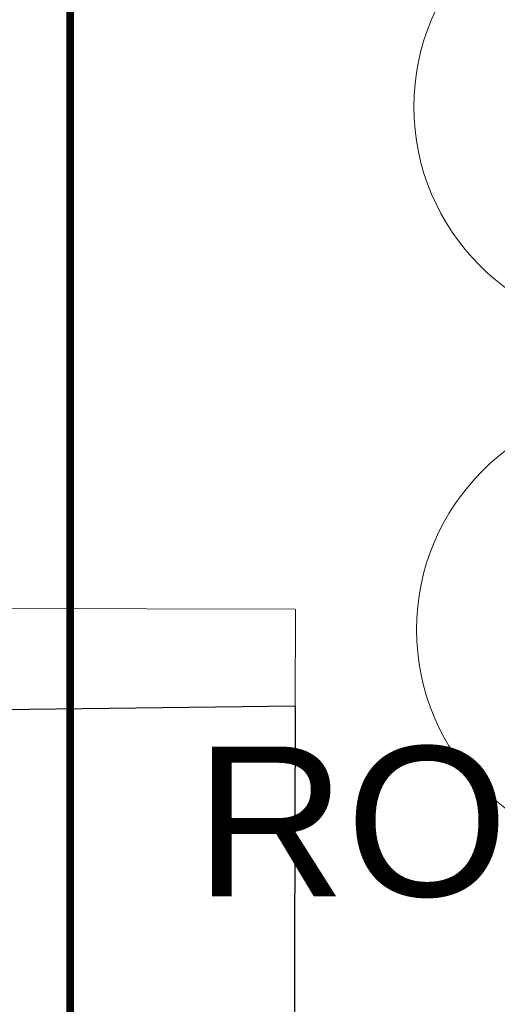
# Model space of a CAD drawing. Header units: millimetres. Extents: x 747415 to 1601423, y -236173 to 551995.
# Tile 184 of 256: x 1076036 to 1082421, y 4197 to 17348. Entities that reach past the tile are written whole.
import ezdxf
from ezdxf.lldxf.tags import DXFTag

# ---------------------------------------------------------------- set-up
doc = ezdxf.new("R2010")
doc.units = ezdxf.units.MM
doc.header["$LTSCALE"] = 100
doc.header["$MEASUREMENT"] = 0
doc.layers.get('DEFPOINTS').update_dxf_attribs({"color": 6, "linetype": 'CONTINUOUS', "lineweight": 0})
for name, color, linetype, lineweight in [('T--L9042_BOMEN', 84, 'CONTINUOUS', 0), ('T--L9053_Waterleidingen', 170, 'TAP_WATER', 0), ('T--L9072_BEWEGWIJZERING_Route_Dex_gebouw_vm', 240, 'CONTINUOUS', 0)]:
    doc.layers.add(name, color=color, linetype=linetype, lineweight=lineweight)
doc.layers.add('T--L9064_Glasvezel', color=54, linetype='CONTINUOUS')
doc.styles.get("Standard").update_dxf_attribs({"font": 'arial.ttf'})
doc.styles.add('vddonk Arial', font='arial.ttf')
tags = doc.linetypes.add('TAP_WATER', pattern='A,12.7,-5.08,["Water",Standard,S=2.54,R=0,X=-3.81,Y=-1.27],-7.62', length=25.4).pattern_tags.tags
tags[6] = DXFTag(74, 10)
doc.dimstyles.new('Gebr vd Donk', dxfattribs={"dimtxt": 1.5, "dimasz": 1.5, "dimexe": 0, "dimexo": 0, "dimgap": 0.3, "dimtad": 1, "dimdec": 1, "dimzin": 0, "dimdsep": 46, "dimtxsty": 'vddonk Arial', "dimcen": 0.1, "dimclrd": 6, "dimclre": 6, "dimclrt": 6, "dimadec": 0, "dimazin": 0, "dimtfac": 1, "dimtdec": 1, "dimtmove": 0, "dimatfit": 0, "dimfxl": 1, "dimtolj": 1, "dimtzin": 0, "dimlwd": 18, "dimlwe": 18, "dimarcsym": 0})

# ---------------------------------------------------------------- blocks, each defined once
blk = doc.blocks.new('*D155')
at = {"layer": 'DEFPOINTS', "color": 0, "linetype": 'Continuous', "transparency": 16777216}
for p in [(1073373.837480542, 9489.290262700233), (1079720.959628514, 9472.501526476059), (1079720.959628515, 9472.501526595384)]:
    blk.add_point(p, dxfattribs=at)
at = {"layer": 'T--L9064_Glasvezel', "color": 6, "linetype": 'Continuous', "lineweight": 18, "transparency": 16777216}
for p, q in [((1073373.837480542, 9489.290262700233), (1073373.837480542, 9489.290262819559)), ((1073375.337475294, 9489.286295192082), (1079719.459633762, 9472.505494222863)), ((1079720.959628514, 9472.501526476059), (1079720.959628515, 9472.501526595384))]:
    blk.add_line(p, q, dxfattribs=at)
at = {"layer": 'T--L9064_Glasvezel', "color": 6, "linetype": 'Continuous', "transparency": 16777216}
for points in [[(1073375.338136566, 9489.53629431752), (1073375.336814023, 9489.036296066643), (1073373.837480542, 9489.290262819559)], [(1079719.460295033, 9472.755493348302), (1079719.458972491, 9472.255495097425), (1079720.959628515, 9472.501526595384)]]:
    blk.add_solid(points, dxfattribs=at)
at = {"layer": 'T--L9064_Glasvezel', "color": 6, "linetype": 'Continuous', "transparency": 16777216, "insert": (1076547.395733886, 9479.829527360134), "char_height": 1.5, "attachment_point": 5, "rotation": 359.8484476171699, "style": 'vddonk Arial'}
blk.add_mtext('\\A1;6347.1', dxfattribs=at)
blk = doc.blocks.new('*D156')
at = {"layer": 'DEFPOINTS', "color": 0, "linetype": 'Continuous', "transparency": 16777216}
for p in [(1079720.959628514, 9472.501526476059), (1079720.959628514, 9472.501526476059), (1079717.551282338, 8183.94774693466)]:
    blk.add_point(p, dxfattribs=at)
at = {"layer": 'T--L9064_Glasvezel', "color": 6, "linetype": 'Continuous', "lineweight": 18, "transparency": 16777216}
for p, q in [((1079717.555249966, 8185.447741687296), (1079720.955660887, 9471.001531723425)), ((1079720.959628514, 9472.501526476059), (1079720.959628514, 9472.501526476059))]:
    blk.add_line(p, q, dxfattribs=at)
at = {"layer": 'T--L9064_Glasvezel', "color": 6, "linetype": 'Continuous', "transparency": 16777216}
for points in [[(1079720.705661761, 9471.00219299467), (1079721.205660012, 9471.000870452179), (1079720.959628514, 9472.501526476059)], [(1079717.30525084, 8185.448402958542), (1079717.805249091, 8185.44708041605), (1079717.551282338, 8183.94774693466)]]:
    blk.add_solid(points, dxfattribs=at)
at = {"layer": 'T--L9064_Glasvezel', "color": 6, "linetype": 'Continuous', "transparency": 16777216, "insert": (1079718.189599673, 8828.227455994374), "char_height": 1.5, "attachment_point": 5, "rotation": 89.84844761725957, "style": 'vddonk Arial'}
blk.add_mtext('\\A1;1288.6', dxfattribs=at)
blk = doc.blocks.new('boom nieuw')
at = {"layer": 'T--L9042_BOMEN'}
for centre, radius in [((-2.842170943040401e-14, 8.575259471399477e-07), 0.4287631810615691), ((0, 0), 0.025)]:
    blk.add_circle(centre, radius, dxfattribs=at)

msp = doc.modelspace()

# ---------------------------------------------------------------- linework, layer by layer
at = {"layer": 'T--L9053_Waterleidingen', "lineweight": 0, "ltscale": 2, "const_width": 100}
msp.add_lwpolyline([(1076710.09838999, 33410.83185926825), (1076710.09838999, -9568.227312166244)], dxfattribs=at)
at = {"layer": 'T--L9064_Glasvezel'}
msp.add_polyline3d([(1061124.504787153, 9444.188306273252, 0), (1060891.827526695, 7947.267174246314, 0), (1079717.551282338, 8183.94774693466, 0), (1079673.366998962, -8520.290176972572, 0), (1079525.039699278, -12881.80720792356, 0), (1079401.755106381, -19038.72828970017, 0), (1082083.016959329, -19276.08456424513, 0)], dxfattribs=at)

# ---------------------------------------------------------------- block references
at = {"layer": 'T--L9042_BOMEN', "xscale": 6982.635217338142, "yscale": 6982.635217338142, "zscale": 6982.635217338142, "rotation": 226.390364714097}
for p in [(1084299.82577477, 16184.11391536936), (1084334.827789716, 9201.673976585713)]:
    msp.add_blockref('boom nieuw', p, dxfattribs=at)

# ---------------------------------------------------------------- texts
at = {"layer": 'T--L9064_Glasvezel', "linetype": 'Continuous', "insert": (1064757.91840804, 16935.44191872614), "char_height": 1499.999999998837, "attachment_point": 9, "rotation": 228.70932357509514, "style": 'vddonk Arial'}
msp.add_mtext('Entry point: 3007-(KNNGWLLM1CLLG)-IC', dxfattribs=at)
at = {"layer": 'T--L9072_BEWEGWIJZERING_Route_Dex_gebouw_vm'}
msp.add_text('ROUTE', height=2000, dxfattribs=at).set_placement((1078378, 5639.9033137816))

# ---------------------------------------------------------------- dimensions: what is measured, and where the dimension line sits
at = {"layer": 'T--L9064_Glasvezel', "linetype": 'Continuous'}
dim = msp.add_aligned_dim(p1=(1073373.837480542, 9489.290262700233), p2=(1079720.959628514, 9472.501526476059), distance=1.1932775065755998e-07, dimstyle='Gebr vd Donk', override={"dimtad": 4}, dxfattribs=at)
dim.commit()
dim.dimension.update_dxf_attribs({"geometry": '*D155', "text_midpoint": (1076547.395733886, 9479.829527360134)})
dim = msp.add_aligned_dim(p1=(1079717.551282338, 8183.94774693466), p2=(1079720.959628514, 9472.501526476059), distance=0, dimstyle='Gebr vd Donk', dxfattribs=at)
dim.commit()
dim.dimension.update_dxf_attribs({"geometry": '*D156', "text_midpoint": (1079718.189599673, 8828.227455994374)})

# ---------------------------------------------------------------- leaders
at = {"layer": 'T--L9064_Glasvezel', "linetype": 'Continuous', "annotation_type": 0, "has_hookline": 1, "hookline_direction": 1, "text_width": 39229.19508864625, "horizontal_direction": (-0.6598794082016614, -0.7513715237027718, 0)}
msp.add_leader([(1061124.504787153, 9444.188306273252), (1065321.249086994, 16440.30695111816)], dimstyle='Gebr vd Donk', override={"dimgap": 0.3, "dimtad": 0, "dimarcsym": 1}, dxfattribs=at)

doc.saveas('drawing.dxf')
